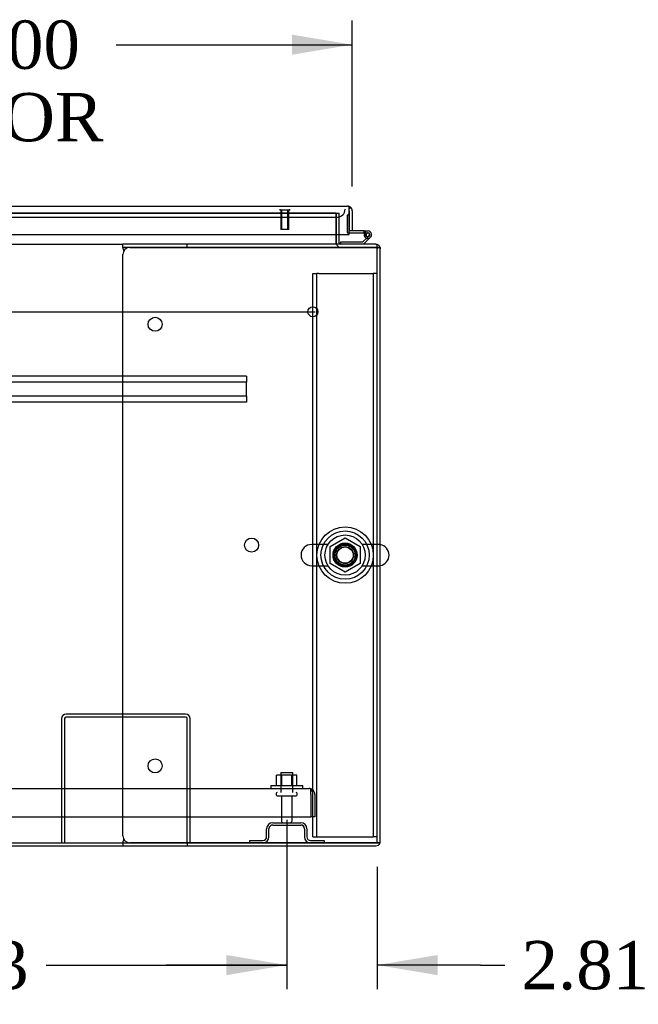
# Model space of a CAD drawing. Header units: inches. Extents: x 1 to 359, y -2 to 239.
# Tile 3 of 24: x 112 to 131, y 21 to 51. Entities that reach past the tile are written whole.
import ezdxf
from ezdxf.enums import TextEntityAlignment as Align
from ezdxf.lldxf.tags import DXFTag

# ---------------------------------------------------------------- set-up
doc = ezdxf.new("R2010")
doc.units = ezdxf.units.IN
doc.header["$MEASUREMENT"] = 0
for name, color, linetype in [('COM43132', 7, 'Continuous'), ('COM50669', 7, 'Continuous'), ('COM50677-2', 7, 'Continuous'), ('COM54746-56', 7, 'Continuous'), ('COM54926-2', 7, 'Continuous'), ('COM55738-22', 7, 'Continuous'), ('COM70110-5', 7, 'Continuous'), ('COM70217', 7, 'Continuous'), ('COM70220', 7, 'Continuous'), ('COM71188-3', 7, 'Continuous'), ('COM71190-5', 7, 'Continuous'), ('COM71196-1', 7, 'Continuous'), ('Default', 7, 'Continuous'), ('NTS166105', 7, 'Continuous'), ('NTS18024', 7, 'Continuous'), ('SCS86414', 7, 'Continuous'), ('STD26089', 7, 'Continuous'), ('STD26258', 7, 'Continuous'), ('WAF25059', 7, 'Continuous'), ('WAF25377', 7, 'Continuous'), ('WAM254785', 7, 'Continuous')]:
    doc.layers.add(name, color=color, linetype=linetype)
doc.styles.add('SEACAD_Times_New_Roman', font='times.ttf')
tags = doc.linetypes.add('CENTER2', pattern=[1.125, 0.75, -0.125, 0.125, -0.125]).pattern_tags.tags
tags[10:11] = [DXFTag(74, 4), DXFTag(75, 0), DXFTag(340, '0'), DXFTag(46, 0.0), DXFTag(50, 0.0), DXFTag(44, 0.0), DXFTag(45, 0.0)]
tags[8:9] = [DXFTag(74, 4), DXFTag(75, 0), DXFTag(340, '0'), DXFTag(46, 0.0), DXFTag(50, 0.0), DXFTag(44, 0.0), DXFTag(45, 0.0)]
tags[6:7] = [DXFTag(74, 4), DXFTag(75, 0), DXFTag(340, '0'), DXFTag(46, 0.0), DXFTag(50, 0.0), DXFTag(44, 0.0), DXFTag(45, 0.0)]
tags[4:5] = [DXFTag(74, 4), DXFTag(75, 0), DXFTag(340, '0'), DXFTag(46, 0.0), DXFTag(50, 0.0), DXFTag(44, 0.0), DXFTag(45, 0.0)]
tags = doc.linetypes.add('HIDDEN2', pattern=[0.1875, 0.125, -0.0625]).pattern_tags.tags
tags[6:7] = [DXFTag(74, 4), DXFTag(75, 0), DXFTag(340, '0'), DXFTag(46, 0.0), DXFTag(50, 0.0), DXFTag(44, 0.0), DXFTag(45, 0.0)]
tags[4:5] = [DXFTag(74, 4), DXFTag(75, 0), DXFTag(340, '0'), DXFTag(46, 0.0), DXFTag(50, 0.0), DXFTag(44, 0.0), DXFTag(45, 0.0)]
doc.dimstyles.new('HAMMOND_(STH_-_300x200)', dxfattribs={"dimtxt": 1.5, "dimasz": 1.875, "dimexe": 0.75, "dimexo": 0.75, "dimgap": 0.375, "dimtad": 0, "dimtih": 1, "dimtoh": 1, "dimzin": 0, "dimdsep": 46, "dimtxsty": 'SEACAD_Times_New_Roman', "dimblk1": '_SE_FILLED', "dimblk2": '_SE_FILLED', "dimsah": 1, "dimcen": 0.75, "dimadec": 0, "dimazin": 0, "dimtfac": 0.8, "dimtofl": 0, "dimtmove": 0, "dimatfit": 3, "dimfxl": 1, "dimtolj": 1, "dimtzin": 0, "dimarcsym": 0})

# ---------------------------------------------------------------- blocks, each defined once
blk = doc.blocks.new('SEANNOT_GROUP2')
at = {"layer": 'Default', "color": 7, "linetype": 'CENTER2'}
blk.add_line((77.169, 42.237), (121.18, 42.237), dxfattribs=at)
blk = doc.blocks.new('SE1')
at = {"layer": 'COM43132', "color": 7, "linetype": 'HIDDEN2'}
for p, q in [((77.358, 27.426), (120.988, 27.426)), ((120.988, 27.426), (120.988, 27.426)), ((120.988, 27.426), (120.988, 27.426)), ((120.988, 27.426), (120.988, 27.426)), ((121.048, 27.241), (121.048, 27.39)), ((121.048, 27.323), (121.097, 27.39)), ((121.048, 27.241), (121.048, 27.323)), ((121.048, 27.241), (121.048, 26.551)), ((121.048, 27.241), (121.048, 27.241)), ((121.048, 27.241), (121.048, 26.551)), ((121.173, 27.241), (121.173, 26.551)), ((77.298, 26.551), (121.048, 26.551)), ((121.173, 26.551), (121.048, 26.551))]:
    blk.add_line(p, q, dxfattribs=at)
for start, end in [(89.9411, 90), (53.806, 89.8792), (0, 53.806)]:
    blk.add_arc((120.988, 27.241), 0.185, start, end, dxfattribs=at)
blk.add_open_spline([(121.048, 27.39), (121.038, 27.402), (121.028, 27.411), (121.013, 27.42), (121.008, 27.422), (120.998, 27.425), (120.993, 27.426), (120.988, 27.426)], degree=3, knots=[0, 0, 0, 0, 0.5, 0.5, 0.75, 0.75, 1, 1, 1, 1], dxfattribs=at)
at = {"layer": 'COM50669', "color": 7, "linetype": 'HIDDEN2'}
for p, q in [((117.155, 29.739), (113.441, 29.739)), ((113.298, 29.596), (113.298, 25.739)), ((113.393, 29.596), (113.393, 25.739)), ((117.155, 29.644), (113.441, 29.644)), ((117.203, 25.739), (117.203, 29.596)), ((117.298, 25.739), (117.298, 29.596))]:
    blk.add_line(p, q, dxfattribs=at)
for centre, radius, start, end in [((113.441, 29.596), 0.143, 90, 180), ((117.155, 29.596), 0.143, 0, 90), ((113.441, 29.596), 0.048, 90, 180), ((117.155, 29.596), 0.048, 0, 90)]:
    blk.add_arc(centre, radius, start, end, dxfattribs=at)
at = {"layer": 'COM50677-2', "color": 7, "linetype": 'HIDDEN2'}
for p, q in [((121.111, 43.427), (121.236, 43.427)), ((121.111, 25.927), (121.111, 43.427)), ((121.236, 25.927), (121.236, 43.427)), ((121.296, 43.427), (121.236, 43.427)), ((121.296, 43.427), (122.926, 43.427)), ((122.926, 43.427), (122.986, 43.427)), ((122.986, 43.427), (122.986, 25.927)), ((123.111, 43.427), (122.986, 43.427)), ((121.111, 25.927), (121.236, 25.927)), ((121.236, 25.927), (121.296, 25.927)), ((121.296, 25.927), (122.926, 25.927)), ((122.926, 25.927), (122.986, 25.927)), ((123.111, 25.927), (122.986, 25.927))]:
    blk.add_line(p, q, dxfattribs=at)
blk.add_circle((122.111, 34.677), 0.375, dxfattribs=at)
at = {"layer": 'COM54746-56', "color": 7, "linetype": 'HIDDEN2'}
for p, q in [((122.174, 45.234), (122.174, 44.71)), ((122.236, 45.234), (122.174, 45.234)), ((122.199, 44.685), (122.236, 44.685)), ((122.712, 44.685), (122.816, 44.685)), ((122.761, 44.635), (122.699, 44.64)), ((122.753, 44.63), (122.761, 44.63)), ((122.852, 44.588), (122.831, 44.567)), ((121.964, 44.333), (121.964, 44.332))]:
    blk.add_line(p, q, dxfattribs=at)
at = {"layer": 'COM54746-56', "color": 7, "linetype": 'Continuous'}
for p, q in [((122.236, 45.234), (122.236, 45.234)), ((122.236, 44.685), (122.699, 44.685)), ((122.699, 44.747), (122.331, 44.747)), ((122.699, 44.685), (122.699, 44.747)), ((122.699, 44.747), (122.816, 44.747)), ((122.699, 44.685), (122.712, 44.685)), ((122.828, 44.692), (122.803, 44.692)), ((121.964, 44.394), (121.964, 44.333)), ((122.657, 44.394), (121.964, 44.394)), ((122.831, 44.567), (122.657, 44.394)), ((122.683, 44.332), (122.895, 44.543)), ((122.699, 44.63), (122.753, 44.63)), ((122.753, 44.642), (122.753, 44.617)), ((122.803, 44.567), (122.828, 44.567)), ((122.878, 44.617), (122.878, 44.642))]:
    blk.add_line(p, q, dxfattribs=at)
at = {"layer": 'COM54746-56', "color": 7, "linetype": 'HIDDEN2'}
for centre, radius, start, end in [((122.199, 44.71), 0.025, 180, 270), ((122.816, 44.63), 0.055, 311.1959, 180), ((122.816, 44.63), 0.055, 180, 311.1959), ((122.816, 44.63), 0.117, 252.9726, 312.392)]:
    blk.add_arc(centre, radius, start, end, dxfattribs=at)
at = {"layer": 'COM54746-56', "color": 7, "linetype": 'Continuous'}
for centre, radius, start, end in [((122.816, 44.63), 0.117, 312.392, 180), ((122.803, 44.642), 0.05, 90, 180), ((122.828, 44.642), 0.05, 0, 90), ((122.816, 44.63), 0.117, 180, 252.9726), ((122.803, 44.617), 0.05, 180, 270), ((122.828, 44.617), 0.05, 270, 0)]:
    blk.add_arc(centre, radius, start, end, dxfattribs=at)
at = {"layer": 'COM54926-2', "color": 7, "linetype": 'Continuous'}
for p, q in [((115.206, 44.237), (115.206, 44.332)), ((117.206, 44.332), (115.206, 44.332)), ((115.206, 44.237), (115.206, 44.227)), ((117.206, 44.237), (115.206, 44.237)), ((115.216, 44.189), (115.23, 44.116)), ((115.426, 44.237), (123.063, 44.237)), ((117.206, 44.237), (117.206, 44.332)), ((123.063, 44.332), (117.206, 44.332)), ((123.063, 44.237), (117.206, 44.237)), ((123.197, 44.237), (123.063, 44.237)), ((123.063, 44.237), (123.063, 44.237)), ((123.063, 44.237), (123.197, 44.237)), ((123.206, 25.787), (123.206, 44.189)), ((115.206, 25.959), (115.206, 44.017)), ((115.206, 25.749), (115.206, 25.739)), ((115.206, 25.739), (115.206, 25.644)), ((115.206, 25.739), (117.206, 25.739)), ((115.23, 25.859), (115.216, 25.787)), ((123.063, 25.739), (115.426, 25.739)), ((117.206, 25.739), (117.206, 25.644)), ((117.206, 25.739), (123.063, 25.739)), ((123.197, 25.739), (123.063, 25.739)), ((123.063, 25.739), (123.063, 25.739)), ((123.063, 25.739), (123.197, 25.739)), ((115.206, 25.644), (117.206, 25.644)), ((117.206, 25.644), (123.063, 25.644))]:
    blk.add_line(p, q, dxfattribs=at)
for centre in [(116.206, 41.847), (119.206, 34.988), (116.206, 28.129)]:
    blk.add_circle(centre, 0.218, dxfattribs=at)
for centre, radius, start, end in [((115.426, 44.017), 0.22, 90, 180), ((114.898, 44.119), 0.326, 12.3258, 19.284), ((123.063, 44.189), 0.143, 19.6129, 90), ((123.063, 44.189), 0.143, 0, 19.6129), ((115.426, 25.959), 0.22, 180, 270), ((114.898, 25.856), 0.326, 340.716, 347.6742), ((123.063, 25.787), 0.143, 270, 340.3871), ((123.063, 25.787), 0.143, 340.3871, 0)]:
    blk.add_arc(centre, radius, start, end, dxfattribs=at)
for centre, start_param, end_param in [((123.063, 44.189), 3.141593, 3.483903), ((123.063, 25.787), 2.799282, 3.141593)]:
    blk.add_ellipse(centre, major_axis=(-0.143, 0), ratio=0.99836, start_param=start_param, end_param=end_param, dxfattribs=at)
at = {"layer": 'COM55738-22', "color": 7, "linetype": 'HIDDEN2'}
for p, q in [((119.86, 26.364), (120.735, 26.364)), ((119.673, 25.926), (119.673, 26.176)), ((119.745, 25.926), (119.745, 26.176)), ((119.86, 26.292), (120.735, 26.292)), ((120.851, 26.176), (120.851, 25.926)), ((120.923, 26.176), (120.923, 25.926)), ((119.135, 25.811), (119.557, 25.811)), ((119.135, 25.811), (119.135, 25.739)), ((121.038, 25.811), (121.46, 25.811)), ((121.46, 25.811), (121.46, 25.739))]:
    blk.add_line(p, q, dxfattribs=at)
for centre, radius, start, end in [((119.86, 26.176), 0.188, 90, 180), ((120.735, 26.176), 0.188, 0, 90), ((119.86, 26.176), 0.116, 90, 180), ((120.735, 26.176), 0.116, 0, 90), ((119.557, 25.926), 0.188, 270, 0), ((119.557, 25.926), 0.116, 270, 0), ((121.038, 25.926), 0.188, 180, 270), ((121.038, 25.926), 0.116, 180, 270)]:
    blk.add_arc(centre, radius, start, end, dxfattribs=at)
at = {"layer": 'COM70110-5', "color": 7, "linetype": 'HIDDEN2'}
for q in [(100.792, 45.301), (121.831, 45.299)]:
    blk.add_line((121.831, 45.301), q, dxfattribs=at)
blk.add_circle((122.111, 34.677), 0.344, dxfattribs=at)
at = {"layer": 'COM70217', "color": 7, "linetype": 'HIDDEN2'}
for p, q in [((119.05, 40.237), (79.3, 40.237)), ((119.05, 40.237), (119.05, 40.194)), ((119.05, 40.194), (119.05, 40.092)), ((119.05, 40.092), (119.05, 40.049)), ((119.05, 40.049), (79.3, 40.049)), ((119.05, 39.612), (119.05, 40.049)), ((119.05, 39.612), (79.3, 39.612)), ((119.05, 39.612), (119.05, 39.569)), ((119.05, 39.569), (119.05, 39.467)), ((119.05, 39.467), (119.05, 39.424)), ((119.05, 39.424), (79.3, 39.424))]:
    blk.add_line(p, q, dxfattribs=at)
at = {"layer": 'COM70220', "color": 7, "linetype": 'HIDDEN2'}
for p, q in [((101.051, 45.172), (121.61, 45.172)), ((121.61, 45.172), (121.86, 45.172))]:
    blk.add_line(p, q, dxfattribs=at)
blk.add_arc((121.86, 45.422), 0.25, 270, 0, dxfattribs=at)
at = {"layer": 'COM71188-3', "color": 7, "linetype": 'HIDDEN2'}
for p, q in [((121.831, 44.38), (121.831, 45.299)), ((121.831, 45.299), (121.926, 45.299)), ((121.926, 44.642), (121.926, 45.299)), ((123.111, 44.237), (123.111, 44.189)), ((123.206, 44.237), (123.197, 44.237))]:
    blk.add_line(p, q, dxfattribs=at)
at = {"layer": 'COM71188-3', "color": 7, "linetype": 'Continuous'}
for p, q in [((121.926, 44.38), (121.926, 44.642)), ((123.206, 44.237), (123.206, 44.189)), ((83.143, 25.644), (115.206, 25.644))]:
    blk.add_line(p, q, dxfattribs=at)
at = {"layer": 'COM71188-3', "color": 7, "linetype": 'HIDDEN2'}
for start, end in [(180, 184.7927), (199.6129, 270)]:
    blk.add_arc((121.974, 44.38), 0.143, start, end, dxfattribs=at)
at = {"layer": 'COM71188-3', "color": 7, "linetype": 'Continuous'}
for radius, start, end in [(0.143, 184.7927, 199.6129), (0.048, 180, 270)]:
    blk.add_arc((121.974, 44.38), radius, start, end, dxfattribs=at)
at = {"layer": 'COM71190-5', "color": 7, "linetype": 'HIDDEN2'}
for p, q in [((100.792, 45.299), (121.831, 45.299)), ((121.831, 45.299), (121.831, 44.642)), ((123.063, 44.332), (123.111, 44.332)), ((123.111, 44.189), (123.111, 44.323)), ((123.111, 25.739), (123.111, 44.189))]:
    blk.add_line(p, q, dxfattribs=at)
at = {"layer": 'COM71190-5', "color": 7, "linetype": 'Continuous'}
for p, q in [((121.831, 44.642), (121.831, 44.38)), ((121.831, 44.332), (121.831, 44.38)), ((83.143, 44.332), (115.206, 44.332)), ((123.111, 44.323), (123.111, 44.332)), ((83.143, 25.739), (115.206, 25.739))]:
    blk.add_line(p, q, dxfattribs=at)
at = {"layer": 'COM71196-1', "color": 7, "linetype": 'Continuous'}
for p, q in [((100.474, 45.517), (122.188, 45.517)), ((122.188, 45.517), (122.188, 45.517)), ((122.188, 45.517), (122.188, 45.517)), ((122.188, 45.517), (122.188, 45.517)), ((122.236, 45.374), (122.236, 45.487)), ((122.236, 45.436), (122.275, 45.487)), ((122.236, 45.374), (122.236, 45.436)), ((122.236, 44.642), (122.236, 45.374)), ((122.236, 45.374), (122.236, 45.374)), ((122.236, 45.374), (122.236, 44.747)), ((122.331, 45.374), (122.331, 44.747)), ((122.331, 44.747), (122.236, 44.747)), ((100.426, 44.642), (122.236, 44.642))]:
    blk.add_line(p, q, dxfattribs=at)
for start, end in [(89.9238, 90), (52.4964, 89.8439), (0, 52.4964)]:
    blk.add_arc((122.188, 45.374), 0.143, start, end, dxfattribs=at)
blk.add_open_spline([(122.236, 45.487), (122.228, 45.497), (122.22, 45.504), (122.208, 45.512), (122.204, 45.514), (122.196, 45.516), (122.192, 45.517), (122.188, 45.517)], degree=3, knots=[0, 0, 0, 0, 0.5, 0.5, 0.75, 0.75, 1, 1, 1, 1], dxfattribs=at)
at = {"layer": 'NTS166105', "color": 7, "linetype": 'HIDDEN2'}
for p, q in [((120.144, 27.842), (119.982, 27.842)), ((119.982, 27.522), (119.982, 27.842)), ((120.453, 27.842), (120.144, 27.842)), ((120.144, 27.522), (120.144, 27.842)), ((120.614, 27.842), (120.453, 27.842)), ((120.453, 27.522), (120.453, 27.842)), ((120.614, 27.522), (120.614, 27.842))]:
    blk.add_line(p, q, dxfattribs=at)
at = {"layer": 'NTS18024', "color": 7, "linetype": 'HIDDEN2'}
for p, q in [((121.646, 34.94), (122.116, 35.214)), ((122.116, 35.214), (122.576, 34.94)), ((121.646, 34.414), (121.646, 34.94)), ((122.576, 34.94), (122.576, 34.414)), ((122.111, 34.142), (121.646, 34.414)), ((122.576, 34.414), (122.111, 34.142))]:
    blk.add_line(p, q, dxfattribs=at)
blk.add_circle((122.111, 34.677), 0.263, dxfattribs=at)
at = {"layer": 'SCS86414', "color": 7, "linetype": 'HIDDEN2'}
for p, q in [((121.581, 35.008), (121.075, 35.008)), ((123.147, 35.008), (122.641, 35.008)), ((121.075, 34.345), (121.581, 34.345)), ((122.641, 34.345), (123.147, 34.345))]:
    blk.add_line(p, q, dxfattribs=at)
for radius in [0.625, 0.312, 0.252]:
    blk.add_circle((122.111, 34.677), radius, dxfattribs=at)
for centre, start, end in [((121.075, 34.677), 90, 270), ((123.147, 34.677), 79.7747, 90), ((123.147, 34.677), 270, 280.2253)]:
    blk.add_arc(centre, 0.331, start, end, dxfattribs=at)
at = {"layer": 'SCS86414', "color": 7, "linetype": 'Continuous'}
blk.add_arc((123.147, 34.677), 0.331, 280.2253, 79.7747, dxfattribs=at)
at = {"layer": 'STD26089', "color": 7, "linetype": 'HIDDEN2'}
for p, q in [((120.11, 27.926), (120.485, 27.926)), ((120.11, 27.926), (120.11, 27.301)), ((120.485, 27.301), (120.485, 27.926)), ((119.973, 27.271), (119.973, 27.231)), ((120.623, 27.231), (120.623, 27.271)), ((120.003, 27.201), (120.593, 27.201)), ((120.132, 27.201), (120.132, 26.424)), ((120.464, 26.424), (120.464, 27.201))]:
    blk.add_line(p, q, dxfattribs=at)
for centre, radius, start, end in [((120.003, 27.271), 0.03, 90, 180), ((120.003, 27.231), 0.03, 180, 270), ((120.593, 27.271), 0.03, 0, 90), ((120.593, 27.231), 0.03, 270, 0), ((120.192, 26.424), 0.06, 180, 270), ((120.404, 26.424), 0.06, 270, 0)]:
    blk.add_arc(centre, radius, start, end, dxfattribs=at)
at = {"layer": 'STD26258', "color": 7, "linetype": 'HIDDEN2'}
for p, q in [((120.079, 45.422), (120.079, 45.391)), ((120.392, 45.391), (120.079, 45.391)), ((120.111, 45.391), (120.111, 44.797)), ((120.141, 44.797), (120.141, 45.391)), ((120.33, 44.797), (120.33, 45.391)), ((120.361, 44.797), (120.361, 45.391)), ((120.392, 45.391), (120.392, 45.422)), ((120.361, 44.797), (120.111, 44.797))]:
    blk.add_line(p, q, dxfattribs=at)
blk.add_circle((121.111, 42.237), 0.156, dxfattribs=at)
at = {"layer": 'WAF25059', "color": 7, "linetype": 'HIDDEN2'}
for p, q in [((119.798, 27.522), (120.798, 27.522)), ((119.798, 27.522), (119.798, 27.426)), ((120.798, 27.426), (120.798, 27.522))]:
    blk.add_line(p, q, dxfattribs=at)
at = {"layer": 'WAF25377', "color": 7, "linetype": 'HIDDEN2'}
for radius in [0.875, 0.34]:
    blk.add_circle((122.111, 34.677), radius, dxfattribs=at)
at = {"layer": 'WAM254785', "color": 7, "linetype": 'HIDDEN2'}
for radius in [0.75, 0.312]:
    blk.add_circle((122.111, 34.677), radius, dxfattribs=at)
blk = doc.blocks.new('DMBLK3966')
at = {"layer": 'Default', "linetype": 'Continuous'}
for points in [[(101.047, 21.628), (101.047, 22.253), (99.172, 21.94)], [(118.423, 21.628), (120.298, 21.94), (118.423, 22.253)]]:
    blk.add_hatch(color=7, dxfattribs=at).paths.add_polyline_path(points)
at = {"layer": 'Default', "color": 7, "linetype": 'Continuous'}
for p, q in [((99.172, 26.451), (99.172, 21.19)), ((120.298, 26.451), (120.298, 21.19)), ((99.172, 21.94), (106.651, 21.94)), ((112.819, 21.94), (120.298, 21.94))]:
    blk.add_line(p, q, dxfattribs=at)
at = {"layer": 'Default', "color": 7, "linetype": 'Continuous', "style": 'SEACAD_Times_New_Roman'}
blk.add_text('21.13', height=1.5, dxfattribs=at).set_placement((107.176, 22.69), align=Align.TOP_LEFT)
blk = doc.blocks.new('_SE_FILLED')
at = {"color": 0}
blk.add_line((0, 0), (-1, 0), dxfattribs=at)
blk.add_solid([(0, 0), (-1, -0.1665), (-1, 0.1665), (0, 0)], dxfattribs=at)
blk = doc.blocks.new('DMBLK3972')
at = {"layer": 'Default', "linetype": 'Continuous'}
for points in [[(118.423, 21.628), (120.298, 21.94), (118.423, 22.253)], [(124.986, 21.628), (124.986, 22.253), (123.111, 21.94)]]:
    blk.add_hatch(color=7, dxfattribs=at).paths.add_polyline_path(points)
at = {"layer": 'Default', "color": 7, "linetype": 'Continuous'}
for p, q in [((120.298, 26.451), (120.298, 21.19)), ((123.111, 24.989), (123.111, 21.19)), ((120.298, 21.94), (116.548, 21.94)), ((126.321, 21.94), (123.111, 21.94)), ((126.321, 21.94), (127.071, 21.94))]:
    blk.add_line(p, q, dxfattribs=at)
at = {"layer": 'Default', "color": 7, "linetype": 'Continuous', "style": 'SEACAD_Times_New_Roman'}
for s, p in [('2.81', (127.596, 22.69)), ('I/S', (132.627, 22.69))]:
    blk.add_text(s, height=1.5, dxfattribs=at).set_placement(p, align=Align.TOP_LEFT)
blk = doc.blocks.new('DMBLK3978')
at = {"layer": 'Default', "linetype": 'Continuous'}
for points in [[(102.206, 50.846), (100.331, 50.534), (102.206, 50.221)], [(120.456, 50.846), (120.456, 50.221), (122.331, 50.534)]]:
    blk.add_hatch(color=7, dxfattribs=at).paths.add_polyline_path(points)
at = {"layer": 'Default', "color": 7, "linetype": 'Continuous'}
for p, q in [((100.331, 45.758), (100.331, 51.284)), ((122.331, 46.124), (122.331, 51.284)), ((100.331, 50.534), (107.66, 50.534)), ((115.001, 50.534), (122.331, 50.534))]:
    blk.add_line(p, q, dxfattribs=at)
at = {"layer": 'Default', "color": 7, "linetype": 'Continuous', "style": 'SEACAD_Times_New_Roman'}
for s, p in [('22.00', (108.771, 51.284)), ('DOOR', (108.185, 49.034))]:
    blk.add_text(s, height=1.5, dxfattribs=at).set_placement(p, align=Align.TOP_LEFT)

msp = doc.modelspace()

# ---------------------------------------------------------------- block references
at = {"layer": 'Default'}
for name in ['SE1', 'SEANNOT_GROUP2']:
    msp.add_blockref(name, (0, 0), dxfattribs=at)

# ---------------------------------------------------------------- dimensions: what is measured, and where the dimension line sits
at = {"layer": 'Default', "color": 7, "linetype": 'Continuous'}
dim = msp.add_linear_dim(base=(122.331, 50.534), p1=(100.331, 45.008), p2=(122.331, 45.374), text='\\A1;<>\\PDOOR', dimstyle='HAMMOND_(STH_-_300x200)', dxfattribs=at)
dim.commit()
dim.dimension.update_dxf_attribs({"geometry": 'DMBLK3978', "text_midpoint": (111.331, 50.534), "dimtype": 160})
dim = msp.add_linear_dim(base=(99.172, 21.94), p1=(99.172, 27.201), p2=(120.298, 27.201), angle=0, text='\\A1;<>', dimstyle='HAMMOND_(STH_-_300x200)', dxfattribs=at)
dim.commit()
dim.dimension.update_dxf_attribs({"geometry": 'DMBLK3966', "text_midpoint": (109.735, 21.94), "dimtype": 161})
dim = msp.add_linear_dim(base=(120.298, 21.94), p1=(123.111, 25.739), p2=(120.298, 27.201), text='\\A1;<> I/S', dimstyle='HAMMOND_(STH_-_300x200)', override={"dimtmove": 1}, dxfattribs=at)
dim.commit()
dim.dimension.update_dxf_attribs({"geometry": 'DMBLK3972', "text_midpoint": (127.071, 21.94), "dimtype": 160})

doc.saveas('drawing.dxf')
